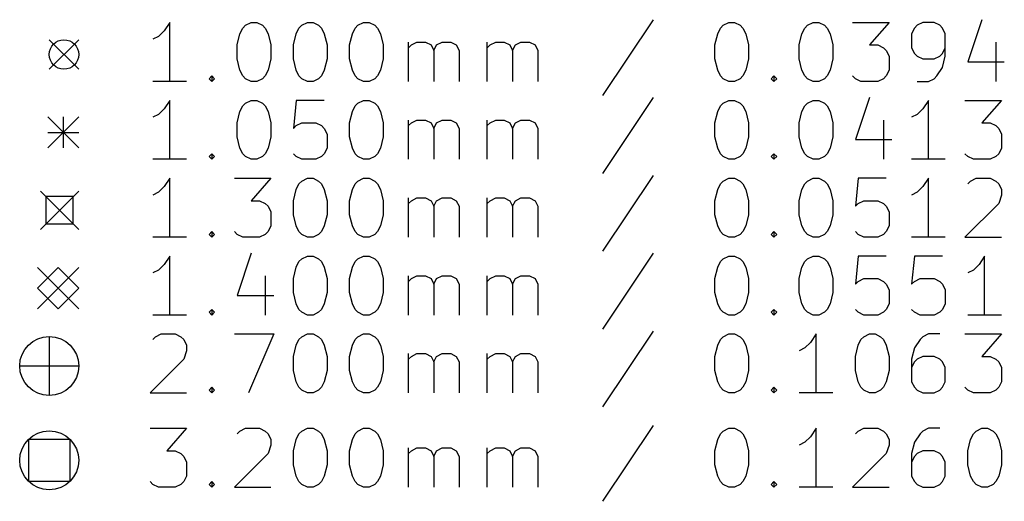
# Model space of a CAD drawing. Extents: x -2 to 64, y -138 to 1.
# Tile 1 of 5: x -2 to 31, y -138 to -121. Entities that reach past the tile are written whole.
import ezdxf

# ---------------------------------------------------------------- set-up
doc = ezdxf.new("R2010")
doc.units = 0
doc.layers.add('BLACK', color=7, linetype='CONTINUOUS')

msp = doc.modelspace()

# ---------------------------------------------------------------- linework, layer by layer
at = {"layer": 'BLACK', "linetype": 'CONTINUOUS'}
for p, q in [((3.03396, -121.565), (2.84348, -121.851)), ((3.03396, -123.565), (3.03396, -121.565)), ((5.41491, -121.946), (5.51015, -121.755)), ((5.51015, -121.755), (5.60539, -121.66)), ((5.60539, -121.66), (5.79586, -121.565)), ((5.79586, -121.565), (5.98634, -121.565)), ((5.98634, -121.565), (6.17682, -121.66)), ((6.17682, -121.66), (6.27205, -121.755)), ((6.27205, -121.755), (6.36729, -121.946)), ((7.31967, -121.946), (7.41491, -121.755)), ((7.41491, -121.755), (7.51015, -121.66)), ((7.51015, -121.66), (7.70062, -121.565)), ((7.70062, -121.565), (7.8911, -121.565)), ((7.8911, -121.565), (8.08158, -121.66)), ((8.08158, -121.66), (8.17682, -121.755)), ((8.17682, -121.755), (8.27205, -121.946)), ((9.22443, -121.946), (9.31967, -121.755)), ((9.31967, -121.755), (9.41491, -121.66)), ((9.41491, -121.66), (9.60539, -121.565)), ((9.60539, -121.565), (9.79586, -121.565)), ((9.79586, -121.565), (9.98634, -121.66)), ((9.98634, -121.66), (10.0816, -121.755)), ((10.0816, -121.755), (10.1768, -121.946)), ((19.4149, -121.47), (17.7006, -124.041)), ((21.6054, -121.946), (21.7006, -121.755)), ((21.7006, -121.755), (21.7959, -121.66)), ((21.7959, -121.66), (21.9863, -121.565)), ((21.9863, -121.565), (22.1768, -121.565)), ((22.1768, -121.565), (22.3673, -121.66)), ((22.3673, -121.66), (22.4625, -121.755)), ((22.4625, -121.755), (22.5578, -121.946)), ((24.4625, -121.946), (24.5578, -121.755)), ((24.5578, -121.755), (24.653, -121.66)), ((24.653, -121.66), (24.8435, -121.565)), ((24.8435, -121.565), (25.034, -121.565)), ((25.034, -121.565), (25.2244, -121.66)), ((25.2244, -121.66), (25.3197, -121.755)), ((25.3197, -121.755), (25.4149, -121.946)), ((26.1768, -121.565), (27.4149, -121.565)), ((27.4149, -121.565), (26.7482, -122.327)), ((28.2721, -121.755), (28.1768, -121.946)), ((28.3673, -121.66), (28.2721, -121.755)), ((28.5578, -121.565), (28.3673, -121.66)), ((28.9387, -121.565), (28.5578, -121.565)), ((29.1292, -121.66), (28.9387, -121.565)), ((29.2244, -121.755), (29.1292, -121.66)), ((29.3197, -121.946), (29.2244, -121.755)), ((30.5578, -121.47), (30.0816, -122.898)), ((2.65301, -122.041), (2.46253, -122.136)), ((2.84348, -121.851), (2.65301, -122.041)), ((5.31967, -122.327), (5.41491, -121.946)), ((6.36729, -121.946), (6.46253, -122.327)), ((7.22443, -122.327), (7.31967, -121.946)), ((8.27205, -121.946), (8.36729, -122.327)), ((9.1292, -122.327), (9.22443, -121.946)), ((10.1768, -121.946), (10.2721, -122.327)), ((21.5102, -122.327), (21.6054, -121.946)), ((22.5578, -121.946), (22.653, -122.327)), ((24.3673, -122.327), (24.4625, -121.946)), ((25.4149, -121.946), (25.5102, -122.327)), ((28.1768, -121.946), (28.1768, -122.422)), ((29.3197, -122.708), (29.3197, -121.946)), ((-1.05, -122.15), (-0.05, -123.15)), ((-0.05, -122.15), (-1.05, -123.15)), ((5.31967, -122.803), (5.31967, -122.327)), ((6.46253, -122.327), (6.46253, -122.803)), ((7.22443, -122.803), (7.22443, -122.327)), ((8.36729, -122.327), (8.36729, -122.803)), ((9.1292, -122.803), (9.1292, -122.327)), ((10.2721, -122.327), (10.2721, -122.803)), ((11.1292, -123.565), (11.1292, -122.232)), ((11.1292, -122.422), (11.2244, -122.327)), ((11.2244, -122.327), (11.4149, -122.232)), ((11.4149, -122.232), (11.7006, -122.232)), ((11.7006, -122.232), (11.8911, -122.327)), ((11.8911, -122.327), (11.9863, -122.517)), ((11.9863, -122.517), (12.0816, -122.327)), ((12.0816, -122.327), (12.2721, -122.232)), ((12.2721, -122.232), (12.5578, -122.232)), ((12.5578, -122.232), (12.7482, -122.327)), ((12.7482, -122.327), (12.8435, -122.517)), ((13.7959, -123.565), (13.7959, -122.232)), ((13.7959, -122.422), (13.8911, -122.327)), ((13.8911, -122.327), (14.0816, -122.232)), ((14.0816, -122.232), (14.3673, -122.232)), ((14.3673, -122.232), (14.5578, -122.327)), ((14.5578, -122.327), (14.653, -122.517)), ((14.653, -122.517), (14.7482, -122.327)), ((14.7482, -122.327), (14.9387, -122.232)), ((14.9387, -122.232), (15.2244, -122.232)), ((15.2244, -122.232), (15.4149, -122.327)), ((15.4149, -122.327), (15.5101, -122.517)), ((21.5102, -122.803), (21.5102, -122.327)), ((22.653, -122.327), (22.653, -122.803)), ((24.3673, -122.803), (24.3673, -122.327)), ((25.5102, -122.327), (25.5102, -122.803)), ((26.7482, -122.327), (27.034, -122.327)), ((27.034, -122.327), (27.2244, -122.422)), ((27.2244, -122.422), (27.3197, -122.517)), ((28.1768, -122.422), (28.2721, -122.612)), ((29.2244, -122.612), (29.3197, -122.422)), ((31.034, -122.232), (31.034, -123.565)), ((11.9863, -122.517), (11.9863, -123.565)), ((12.8435, -122.517), (12.8435, -123.565)), ((14.653, -122.517), (14.653, -123.565)), ((15.5101, -122.517), (15.5101, -123.565)), ((27.3197, -122.517), (27.4149, -122.708)), ((27.4149, -122.708), (27.4149, -123.184)), ((28.2721, -122.612), (28.3673, -122.708)), ((28.3673, -122.708), (28.5578, -122.803)), ((28.9387, -122.803), (29.1292, -122.708)), ((29.1292, -122.708), (29.2244, -122.612)), ((29.2244, -123.089), (29.3197, -122.708)), ((5.41491, -123.184), (5.31967, -122.803)), ((6.46253, -122.803), (6.36729, -123.184)), ((7.31967, -123.184), (7.22443, -122.803)), ((8.36729, -122.803), (8.27205, -123.184)), ((9.22443, -123.184), (9.1292, -122.803)), ((10.2721, -122.803), (10.1768, -123.184)), ((21.6054, -123.184), (21.5102, -122.803)), ((22.653, -122.803), (22.5578, -123.184)), ((24.4625, -123.184), (24.3673, -122.803)), ((25.5102, -122.803), (25.4149, -123.184)), ((28.5578, -122.803), (28.9387, -122.803)), ((29.034, -123.374), (29.2244, -123.089)), ((30.0816, -122.898), (31.3197, -122.898)), ((4.36729, -123.47), (4.46253, -123.374)), ((4.46253, -123.374), (4.55777, -123.47)), ((4.46253, -123.374), (4.46253, -123.565)), ((5.51015, -123.374), (5.41491, -123.184)), ((5.60539, -123.47), (5.51015, -123.374)), ((6.27205, -123.374), (6.17682, -123.47)), ((6.36729, -123.184), (6.27205, -123.374)), ((7.41491, -123.374), (7.31967, -123.184)), ((7.51015, -123.47), (7.41491, -123.374)), ((8.17682, -123.374), (8.08158, -123.47)), ((8.27205, -123.184), (8.17682, -123.374)), ((9.31967, -123.374), (9.22443, -123.184)), ((9.41491, -123.47), (9.31967, -123.374)), ((10.0816, -123.374), (9.98634, -123.47)), ((10.1768, -123.184), (10.0816, -123.374)), ((21.7006, -123.374), (21.6054, -123.184)), ((21.7959, -123.47), (21.7006, -123.374)), ((22.4625, -123.374), (22.3673, -123.47)), ((22.5578, -123.184), (22.4625, -123.374)), ((23.4149, -123.47), (23.5102, -123.374)), ((23.5102, -123.374), (23.6054, -123.47)), ((23.5102, -123.374), (23.5102, -123.565)), ((24.5578, -123.374), (24.4625, -123.184)), ((24.653, -123.47), (24.5578, -123.374)), ((25.3197, -123.374), (25.2244, -123.47)), ((25.4149, -123.184), (25.3197, -123.374)), ((26.2721, -123.47), (26.1768, -123.374)), ((27.3197, -123.374), (27.2244, -123.47)), ((27.4149, -123.184), (27.3197, -123.374)), ((28.9387, -123.47), (29.034, -123.374)), ((3.60539, -123.565), (2.46253, -123.565)), ((4.46253, -123.565), (4.36729, -123.47)), ((4.55777, -123.47), (4.46253, -123.565)), ((5.79586, -123.565), (5.60539, -123.47)), ((5.98634, -123.565), (5.79586, -123.565)), ((6.17682, -123.47), (5.98634, -123.565)), ((7.70062, -123.565), (7.51015, -123.47)), ((7.8911, -123.565), (7.70062, -123.565)), ((8.08158, -123.47), (7.8911, -123.565)), ((9.60539, -123.565), (9.41491, -123.47)), ((9.79586, -123.565), (9.60539, -123.565)), ((9.98634, -123.47), (9.79586, -123.565)), ((21.9863, -123.565), (21.7959, -123.47)), ((22.1768, -123.565), (21.9863, -123.565)), ((22.3673, -123.47), (22.1768, -123.565)), ((23.5102, -123.565), (23.4149, -123.47)), ((23.6054, -123.47), (23.5102, -123.565)), ((24.8435, -123.565), (24.653, -123.47)), ((25.034, -123.565), (24.8435, -123.565)), ((25.2244, -123.47), (25.034, -123.565)), ((26.4625, -123.565), (26.2721, -123.47)), ((27.034, -123.565), (26.4625, -123.565)), ((27.2244, -123.47), (27.034, -123.565)), ((28.3673, -123.565), (28.7482, -123.565)), ((28.7482, -123.565), (28.9387, -123.47)), ((19.4149, -124.11), (17.7006, -126.681)), ((26.7482, -124.11), (26.2721, -125.538)), ((3.03396, -124.205), (2.84348, -124.491)), ((3.03396, -126.205), (3.03396, -124.205)), ((5.41491, -124.586), (5.51015, -124.395)), ((5.51015, -124.395), (5.60539, -124.3)), ((5.60539, -124.3), (5.79586, -124.205)), ((5.79586, -124.205), (5.98634, -124.205)), ((5.98634, -124.205), (6.17682, -124.3)), ((6.17682, -124.3), (6.27205, -124.395)), ((6.27205, -124.395), (6.36729, -124.586)), ((7.31967, -124.205), (7.22443, -125.157)), ((8.27205, -124.205), (7.31967, -124.205)), ((9.22443, -124.586), (9.31967, -124.395)), ((9.31967, -124.395), (9.41491, -124.3)), ((9.41491, -124.3), (9.60539, -124.205)), ((9.60539, -124.205), (9.79586, -124.205)), ((9.79586, -124.205), (9.98634, -124.3)), ((9.98634, -124.3), (10.0816, -124.395)), ((10.0816, -124.395), (10.1768, -124.586)), ((21.6054, -124.586), (21.7006, -124.395)), ((21.7006, -124.395), (21.7959, -124.3)), ((21.7959, -124.3), (21.9863, -124.205)), ((21.9863, -124.205), (22.1768, -124.205)), ((22.1768, -124.205), (22.3673, -124.3)), ((22.3673, -124.3), (22.4625, -124.395)), ((22.4625, -124.395), (22.5578, -124.586)), ((24.4625, -124.586), (24.5578, -124.395)), ((24.5578, -124.395), (24.653, -124.3)), ((24.653, -124.3), (24.8435, -124.205)), ((24.8435, -124.205), (25.034, -124.205)), ((25.034, -124.205), (25.2244, -124.3)), ((25.2244, -124.3), (25.3197, -124.395)), ((25.3197, -124.395), (25.4149, -124.586)), ((28.7482, -124.205), (28.5578, -124.491)), ((28.7482, -126.205), (28.7482, -124.205)), ((29.9863, -124.205), (31.2244, -124.205)), ((31.2244, -124.205), (30.5578, -124.967)), ((-1.1, -124.765), (-0.05, -125.815)), ((-0.05, -124.765), (-1.1, -125.815)), ((-0.575, -124.765), (-0.575, -125.815)), ((2.65301, -124.681), (2.46253, -124.776)), ((2.84348, -124.491), (2.65301, -124.681)), ((5.31967, -124.967), (5.41491, -124.586)), ((6.36729, -124.586), (6.46253, -124.967)), ((9.1292, -124.967), (9.22443, -124.586)), ((10.1768, -124.586), (10.2721, -124.967)), ((21.5102, -124.967), (21.6054, -124.586)), ((22.5578, -124.586), (22.653, -124.967)), ((24.3673, -124.967), (24.4625, -124.586)), ((25.4149, -124.586), (25.5102, -124.967)), ((28.3673, -124.681), (28.1768, -124.776)), ((28.5578, -124.491), (28.3673, -124.681)), ((5.31967, -125.443), (5.31967, -124.967)), ((6.46253, -124.967), (6.46253, -125.443)), ((7.22443, -125.157), (7.31967, -125.062)), ((7.31967, -125.062), (7.51015, -124.967)), ((7.51015, -124.967), (7.98634, -124.967)), ((7.98634, -124.967), (8.17682, -125.062)), ((8.17682, -125.062), (8.27205, -125.157)), ((9.1292, -125.443), (9.1292, -124.967)), ((10.2721, -124.967), (10.2721, -125.443)), ((11.1292, -126.205), (11.1292, -124.872)), ((11.1292, -125.062), (11.2244, -124.967)), ((11.2244, -124.967), (11.4149, -124.872)), ((11.4149, -124.872), (11.7006, -124.872)), ((11.7006, -124.872), (11.8911, -124.967)), ((11.8911, -124.967), (11.9863, -125.157)), ((11.9863, -125.157), (12.0816, -124.967)), ((12.0816, -124.967), (12.2721, -124.872)), ((12.2721, -124.872), (12.5578, -124.872)), ((12.5578, -124.872), (12.7482, -124.967)), ((12.7482, -124.967), (12.8435, -125.157)), ((13.7959, -126.205), (13.7959, -124.872)), ((13.7959, -125.062), (13.8911, -124.967)), ((13.8911, -124.967), (14.0816, -124.872)), ((14.0816, -124.872), (14.3673, -124.872)), ((14.3673, -124.872), (14.5578, -124.967)), ((14.5578, -124.967), (14.653, -125.157)), ((14.653, -125.157), (14.7482, -124.967)), ((14.7482, -124.967), (14.9387, -124.872)), ((14.9387, -124.872), (15.2244, -124.872)), ((15.2244, -124.872), (15.4149, -124.967)), ((15.4149, -124.967), (15.5101, -125.157)), ((21.5102, -125.443), (21.5102, -124.967)), ((22.653, -124.967), (22.653, -125.443)), ((24.3673, -125.443), (24.3673, -124.967)), ((25.5102, -124.967), (25.5102, -125.443)), ((27.2244, -124.872), (27.2244, -126.205)), ((30.5578, -124.967), (30.8435, -124.967)), ((30.8435, -124.967), (31.034, -125.062)), ((31.034, -125.062), (31.1292, -125.157)), ((-1.1, -125.29), (-0.05, -125.29)), ((5.41491, -125.824), (5.31967, -125.443)), ((6.46253, -125.443), (6.36729, -125.824)), ((8.27205, -125.157), (8.36729, -125.348)), ((8.36729, -125.348), (8.36729, -125.824)), ((9.22443, -125.824), (9.1292, -125.443)), ((10.2721, -125.443), (10.1768, -125.824)), ((11.9863, -125.157), (11.9863, -126.205)), ((12.8435, -125.157), (12.8435, -126.205)), ((14.653, -125.157), (14.653, -126.205)), ((15.5101, -125.157), (15.5101, -126.205)), ((21.6054, -125.824), (21.5102, -125.443)), ((22.653, -125.443), (22.5578, -125.824)), ((24.4625, -125.824), (24.3673, -125.443)), ((25.5102, -125.443), (25.4149, -125.824)), ((31.1292, -125.157), (31.2244, -125.348)), ((31.2244, -125.348), (31.2244, -125.824)), ((26.2721, -125.538), (27.5102, -125.538)), ((4.36729, -126.11), (4.46253, -126.014)), ((4.46253, -126.205), (4.36729, -126.11)), ((4.46253, -126.014), (4.55777, -126.11)), ((4.46253, -126.014), (4.46253, -126.205)), ((4.55777, -126.11), (4.46253, -126.205)), ((5.51015, -126.014), (5.41491, -125.824)), ((5.60539, -126.11), (5.51015, -126.014)), ((5.79586, -126.205), (5.60539, -126.11)), ((6.17682, -126.11), (5.98634, -126.205)), ((6.27205, -126.014), (6.17682, -126.11)), ((6.36729, -125.824), (6.27205, -126.014)), ((7.31967, -126.11), (7.22443, -126.014)), ((7.51015, -126.205), (7.31967, -126.11)), ((8.17682, -126.11), (7.98634, -126.205)), ((8.27205, -126.014), (8.17682, -126.11)), ((8.36729, -125.824), (8.27205, -126.014)), ((9.31967, -126.014), (9.22443, -125.824)), ((9.41491, -126.11), (9.31967, -126.014)), ((9.60539, -126.205), (9.41491, -126.11)), ((9.98634, -126.11), (9.79586, -126.205)), ((10.0816, -126.014), (9.98634, -126.11)), ((10.1768, -125.824), (10.0816, -126.014)), ((21.7006, -126.014), (21.6054, -125.824)), ((21.7959, -126.11), (21.7006, -126.014)), ((21.9863, -126.205), (21.7959, -126.11)), ((22.3673, -126.11), (22.1768, -126.205)), ((22.4625, -126.014), (22.3673, -126.11)), ((22.5578, -125.824), (22.4625, -126.014)), ((23.4149, -126.11), (23.5102, -126.014)), ((23.5102, -126.205), (23.4149, -126.11)), ((23.5102, -126.014), (23.6054, -126.11)), ((23.5102, -126.014), (23.5102, -126.205)), ((23.6054, -126.11), (23.5102, -126.205)), ((24.5578, -126.014), (24.4625, -125.824)), ((24.653, -126.11), (24.5578, -126.014)), ((24.8435, -126.205), (24.653, -126.11)), ((25.2244, -126.11), (25.034, -126.205)), ((25.3197, -126.014), (25.2244, -126.11)), ((25.4149, -125.824), (25.3197, -126.014)), ((30.0816, -126.11), (29.9863, -126.014)), ((30.2721, -126.205), (30.0816, -126.11)), ((31.034, -126.11), (30.8435, -126.205)), ((31.1292, -126.014), (31.034, -126.11)), ((31.2244, -125.824), (31.1292, -126.014)), ((3.60539, -126.205), (2.46253, -126.205)), ((5.98634, -126.205), (5.79586, -126.205)), ((7.98634, -126.205), (7.51015, -126.205)), ((9.79586, -126.205), (9.60539, -126.205)), ((22.1768, -126.205), (21.9863, -126.205)), ((25.034, -126.205), (24.8435, -126.205)), ((29.3197, -126.205), (28.1768, -126.205)), ((30.8435, -126.205), (30.2721, -126.205)), ((19.4149, -126.75), (17.7006, -129.321)), ((2.84348, -127.131), (2.65301, -127.321)), ((3.03396, -126.845), (2.84348, -127.131)), ((3.03396, -128.845), (3.03396, -126.845)), ((5.22443, -126.845), (6.46253, -126.845)), ((6.46253, -126.845), (5.79586, -127.607)), ((7.31967, -127.226), (7.41491, -127.035)), ((7.41491, -127.035), (7.51015, -126.94)), ((7.51015, -126.94), (7.70062, -126.845)), ((7.70062, -126.845), (7.8911, -126.845)), ((7.8911, -126.845), (8.08158, -126.94)), ((8.08158, -126.94), (8.17682, -127.035)), ((8.17682, -127.035), (8.27205, -127.226)), ((9.22443, -127.226), (9.31967, -127.035)), ((9.31967, -127.035), (9.41491, -126.94)), ((9.41491, -126.94), (9.60539, -126.845)), ((9.60539, -126.845), (9.79586, -126.845)), ((9.79586, -126.845), (9.98634, -126.94)), ((9.98634, -126.94), (10.0816, -127.035)), ((10.0816, -127.035), (10.1768, -127.226)), ((21.6054, -127.226), (21.7006, -127.035)), ((21.7006, -127.035), (21.7959, -126.94)), ((21.7959, -126.94), (21.9863, -126.845)), ((21.9863, -126.845), (22.1768, -126.845)), ((22.1768, -126.845), (22.3673, -126.94)), ((22.3673, -126.94), (22.4625, -127.035)), ((22.4625, -127.035), (22.5578, -127.226)), ((24.4625, -127.226), (24.5578, -127.035)), ((24.5578, -127.035), (24.653, -126.94)), ((24.653, -126.94), (24.8435, -126.845)), ((24.8435, -126.845), (25.034, -126.845)), ((25.034, -126.845), (25.2244, -126.94)), ((25.2244, -126.94), (25.3197, -127.035)), ((25.3197, -127.035), (25.4149, -127.226)), ((26.3673, -126.845), (26.2721, -127.797)), ((27.3197, -126.845), (26.3673, -126.845)), ((28.5578, -127.131), (28.3673, -127.321)), ((28.7482, -126.845), (28.5578, -127.131)), ((28.7482, -128.845), (28.7482, -126.845)), ((30.0816, -127.035), (30.1768, -126.94)), ((30.1768, -126.94), (30.3673, -126.845)), ((30.3673, -126.845), (30.8435, -126.845)), ((30.8435, -126.845), (31.034, -126.94)), ((31.034, -126.94), (31.1292, -127.035)), ((31.1292, -127.035), (31.2244, -127.226)), ((-1.35, -127.28), (-0.05, -128.58)), ((-0.05, -127.28), (-1.35, -128.58)), ((-0.24038, -127.47), (-1.15962, -127.47)), ((-1.15962, -127.47), (-1.15962, -128.39)), ((-0.24038, -128.39), (-0.24038, -127.47)), ((2.65301, -127.321), (2.46253, -127.416)), ((7.22443, -127.607), (7.31967, -127.226)), ((8.27205, -127.226), (8.36729, -127.607)), ((9.1292, -127.607), (9.22443, -127.226)), ((10.1768, -127.226), (10.2721, -127.607)), ((21.5102, -127.607), (21.6054, -127.226)), ((22.5578, -127.226), (22.653, -127.607)), ((24.3673, -127.607), (24.4625, -127.226)), ((25.4149, -127.226), (25.5102, -127.607)), ((28.3673, -127.321), (28.1768, -127.416)), ((31.2244, -127.416), (31.1292, -127.702)), ((31.2244, -127.226), (31.2244, -127.416)), ((5.79586, -127.607), (6.08158, -127.607)), ((6.08158, -127.607), (6.27205, -127.702)), ((6.27205, -127.702), (6.36729, -127.797)), ((6.36729, -127.797), (6.46253, -127.988)), ((7.22443, -128.083), (7.22443, -127.607)), ((8.36729, -127.607), (8.36729, -128.083)), ((9.1292, -128.083), (9.1292, -127.607)), ((10.2721, -127.607), (10.2721, -128.083)), ((11.1292, -128.845), (11.1292, -127.512)), ((11.1292, -127.702), (11.2244, -127.607)), ((11.2244, -127.607), (11.4149, -127.512)), ((11.4149, -127.512), (11.7006, -127.512)), ((11.7006, -127.512), (11.8911, -127.607)), ((11.8911, -127.607), (11.9863, -127.797)), ((11.9863, -127.797), (12.0816, -127.607)), ((11.9863, -127.797), (11.9863, -128.845)), ((12.0816, -127.607), (12.2721, -127.512)), ((12.2721, -127.512), (12.5578, -127.512)), ((12.5578, -127.512), (12.7482, -127.607)), ((12.7482, -127.607), (12.8435, -127.797)), ((12.8435, -127.797), (12.8435, -128.845)), ((13.7959, -128.845), (13.7959, -127.512)), ((13.7959, -127.702), (13.8911, -127.607)), ((13.8911, -127.607), (14.0816, -127.512)), ((14.0816, -127.512), (14.3673, -127.512)), ((14.3673, -127.512), (14.5578, -127.607)), ((14.5578, -127.607), (14.653, -127.797)), ((14.653, -127.797), (14.7482, -127.607)), ((14.653, -127.797), (14.653, -128.845)), ((14.7482, -127.607), (14.9387, -127.512)), ((14.9387, -127.512), (15.2244, -127.512)), ((15.2244, -127.512), (15.4149, -127.607)), ((15.4149, -127.607), (15.5101, -127.797)), ((15.5101, -127.797), (15.5101, -128.845)), ((21.5102, -128.083), (21.5102, -127.607)), ((22.653, -127.607), (22.653, -128.083)), ((24.3673, -128.083), (24.3673, -127.607)), ((25.5102, -127.607), (25.5102, -128.083)), ((26.2721, -127.797), (26.3673, -127.702)), ((26.3673, -127.702), (26.5578, -127.607)), ((26.5578, -127.607), (27.034, -127.607)), ((27.034, -127.607), (27.2244, -127.702)), ((27.2244, -127.702), (27.3197, -127.797)), ((27.3197, -127.797), (27.4149, -127.988)), ((31.1292, -127.702), (29.9863, -128.845)), ((6.46253, -127.988), (6.46253, -128.464)), ((7.31967, -128.464), (7.22443, -128.083)), ((8.36729, -128.083), (8.27205, -128.464)), ((9.22443, -128.464), (9.1292, -128.083)), ((10.2721, -128.083), (10.1768, -128.464)), ((21.6054, -128.464), (21.5102, -128.083)), ((22.653, -128.083), (22.5578, -128.464)), ((24.4625, -128.464), (24.3673, -128.083)), ((25.5102, -128.083), (25.4149, -128.464)), ((27.4149, -127.988), (27.4149, -128.464)), ((-1.15962, -128.39), (-0.24038, -128.39)), ((6.46253, -128.464), (6.36729, -128.654)), ((7.41491, -128.654), (7.31967, -128.464)), ((8.27205, -128.464), (8.17682, -128.654)), ((9.31967, -128.654), (9.22443, -128.464)), ((10.1768, -128.464), (10.0816, -128.654)), ((21.7006, -128.654), (21.6054, -128.464)), ((22.5578, -128.464), (22.4625, -128.654)), ((24.5578, -128.654), (24.4625, -128.464)), ((25.4149, -128.464), (25.3197, -128.654)), ((27.4149, -128.464), (27.3197, -128.654)), ((4.36729, -128.75), (4.46253, -128.654)), ((4.46253, -128.845), (4.36729, -128.75)), ((4.46253, -128.654), (4.55777, -128.75)), ((4.46253, -128.654), (4.46253, -128.845)), ((4.55777, -128.75), (4.46253, -128.845)), ((5.31967, -128.75), (5.22443, -128.654)), ((5.51015, -128.845), (5.31967, -128.75)), ((6.27205, -128.75), (6.08158, -128.845)), ((6.36729, -128.654), (6.27205, -128.75)), ((7.51015, -128.75), (7.41491, -128.654)), ((7.70062, -128.845), (7.51015, -128.75)), ((8.08158, -128.75), (7.8911, -128.845)), ((8.17682, -128.654), (8.08158, -128.75)), ((9.41491, -128.75), (9.31967, -128.654)), ((9.60539, -128.845), (9.41491, -128.75)), ((9.98634, -128.75), (9.79586, -128.845)), ((10.0816, -128.654), (9.98634, -128.75)), ((21.7959, -128.75), (21.7006, -128.654)), ((21.9863, -128.845), (21.7959, -128.75)), ((22.3673, -128.75), (22.1768, -128.845)), ((22.4625, -128.654), (22.3673, -128.75)), ((23.4149, -128.75), (23.5102, -128.654)), ((23.5102, -128.845), (23.4149, -128.75)), ((23.5102, -128.654), (23.6054, -128.75)), ((23.5102, -128.654), (23.5102, -128.845)), ((23.6054, -128.75), (23.5102, -128.845)), ((24.653, -128.75), (24.5578, -128.654)), ((24.8435, -128.845), (24.653, -128.75)), ((25.2244, -128.75), (25.034, -128.845)), ((25.3197, -128.654), (25.2244, -128.75)), ((26.3673, -128.75), (26.2721, -128.654)), ((26.5578, -128.845), (26.3673, -128.75)), ((27.2244, -128.75), (27.034, -128.845)), ((27.3197, -128.654), (27.2244, -128.75)), ((3.60539, -128.845), (2.46253, -128.845)), ((6.08158, -128.845), (5.51015, -128.845)), ((7.8911, -128.845), (7.70062, -128.845)), ((9.79586, -128.845), (9.60539, -128.845)), ((22.1768, -128.845), (21.9863, -128.845)), ((25.034, -128.845), (24.8435, -128.845)), ((27.034, -128.845), (26.5578, -128.845)), ((29.3197, -128.845), (28.1768, -128.845)), ((29.9863, -128.845), (31.2244, -128.845)), ((5.79586, -129.39), (5.31967, -130.818)), ((19.4149, -129.39), (17.7006, -131.961)), ((2.84348, -129.771), (2.65301, -129.961)), ((3.03396, -129.485), (2.84348, -129.771)), ((3.03396, -131.485), (3.03396, -129.485)), ((7.31967, -129.866), (7.41491, -129.675)), ((7.41491, -129.675), (7.51015, -129.58)), ((7.51015, -129.58), (7.70062, -129.485)), ((7.70062, -129.485), (7.8911, -129.485)), ((7.8911, -129.485), (8.08158, -129.58)), ((8.08158, -129.58), (8.17682, -129.675)), ((8.17682, -129.675), (8.27205, -129.866)), ((9.22443, -129.866), (9.31967, -129.675)), ((9.31967, -129.675), (9.41491, -129.58)), ((9.41491, -129.58), (9.60539, -129.485)), ((9.60539, -129.485), (9.79586, -129.485)), ((9.79586, -129.485), (9.98634, -129.58)), ((9.98634, -129.58), (10.0816, -129.675)), ((10.0816, -129.675), (10.1768, -129.866)), ((21.6054, -129.866), (21.7006, -129.675)), ((21.7006, -129.675), (21.7959, -129.58)), ((21.7959, -129.58), (21.9863, -129.485)), ((21.9863, -129.485), (22.1768, -129.485)), ((22.1768, -129.485), (22.3673, -129.58)), ((22.3673, -129.58), (22.4625, -129.675)), ((22.4625, -129.675), (22.5578, -129.866)), ((24.4625, -129.866), (24.5578, -129.675)), ((24.5578, -129.675), (24.653, -129.58)), ((24.653, -129.58), (24.8435, -129.485)), ((24.8435, -129.485), (25.034, -129.485)), ((25.034, -129.485), (25.2244, -129.58)), ((25.2244, -129.58), (25.3197, -129.675)), ((25.3197, -129.675), (25.4149, -129.866)), ((26.3673, -129.485), (26.2721, -130.437)), ((27.3197, -129.485), (26.3673, -129.485)), ((28.2721, -129.485), (28.1768, -130.437)), ((29.2244, -129.485), (28.2721, -129.485)), ((30.4625, -129.771), (30.2721, -129.961)), ((30.653, -129.485), (30.4625, -129.771)), ((30.653, -131.485), (30.653, -129.485)), ((-1.45, -129.87), (-0.05, -131.27)), ((-0.05, -129.87), (-1.45, -131.27)), ((-0.75, -129.87), (-1.45, -130.57)), ((-0.05, -130.57), (-0.75, -129.87)), ((2.65301, -129.961), (2.46253, -130.056)), ((7.22443, -130.247), (7.31967, -129.866)), ((8.27205, -129.866), (8.36729, -130.247)), ((9.1292, -130.247), (9.22443, -129.866)), ((10.1768, -129.866), (10.2721, -130.247)), ((21.5102, -130.247), (21.6054, -129.866)), ((22.5578, -129.866), (22.653, -130.247)), ((24.3673, -130.247), (24.4625, -129.866)), ((25.4149, -129.866), (25.5102, -130.247)), ((30.2721, -129.961), (30.0816, -130.056)), ((6.27205, -130.152), (6.27205, -131.485)), ((7.22443, -130.723), (7.22443, -130.247)), ((8.36729, -130.247), (8.36729, -130.723)), ((9.1292, -130.723), (9.1292, -130.247)), ((10.2721, -130.247), (10.2721, -130.723)), ((11.1292, -131.485), (11.1292, -130.152)), ((11.1292, -130.342), (11.2244, -130.247)), ((11.2244, -130.247), (11.4149, -130.152)), ((11.4149, -130.152), (11.7006, -130.152)), ((11.7006, -130.152), (11.8911, -130.247)), ((11.8911, -130.247), (11.9863, -130.437)), ((11.9863, -130.437), (12.0816, -130.247)), ((11.9863, -130.437), (11.9863, -131.485)), ((12.0816, -130.247), (12.2721, -130.152)), ((12.2721, -130.152), (12.5578, -130.152)), ((12.5578, -130.152), (12.7482, -130.247)), ((12.7482, -130.247), (12.8435, -130.437)), ((12.8435, -130.437), (12.8435, -131.485)), ((13.7959, -131.485), (13.7959, -130.152)), ((13.7959, -130.342), (13.8911, -130.247)), ((13.8911, -130.247), (14.0816, -130.152)), ((14.0816, -130.152), (14.3673, -130.152)), ((14.3673, -130.152), (14.5578, -130.247)), ((14.5578, -130.247), (14.653, -130.437)), ((14.653, -130.437), (14.7482, -130.247)), ((14.653, -130.437), (14.653, -131.485)), ((14.7482, -130.247), (14.9387, -130.152)), ((14.9387, -130.152), (15.2244, -130.152)), ((15.2244, -130.152), (15.4149, -130.247)), ((15.4149, -130.247), (15.5101, -130.437)), ((15.5101, -130.437), (15.5101, -131.485)), ((21.5102, -130.723), (21.5102, -130.247)), ((22.653, -130.247), (22.653, -130.723)), ((24.3673, -130.723), (24.3673, -130.247)), ((25.5102, -130.247), (25.5102, -130.723)), ((26.2721, -130.437), (26.3673, -130.342)), ((26.3673, -130.342), (26.5578, -130.247)), ((26.5578, -130.247), (27.034, -130.247)), ((27.034, -130.247), (27.2244, -130.342)), ((27.2244, -130.342), (27.3197, -130.437)), ((27.3197, -130.437), (27.4149, -130.628)), ((28.1768, -130.437), (28.2721, -130.342)), ((28.2721, -130.342), (28.4625, -130.247)), ((28.4625, -130.247), (28.9387, -130.247)), ((28.9387, -130.247), (29.1292, -130.342)), ((29.1292, -130.342), (29.2244, -130.437)), ((29.2244, -130.437), (29.3197, -130.628)), ((-1.45, -130.57), (-0.75, -131.27)), ((-0.75, -131.27), (-0.05, -130.57)), ((7.31967, -131.104), (7.22443, -130.723)), ((8.36729, -130.723), (8.27205, -131.104)), ((9.22443, -131.104), (9.1292, -130.723)), ((10.2721, -130.723), (10.1768, -131.104)), ((21.6054, -131.104), (21.5102, -130.723)), ((22.653, -130.723), (22.5578, -131.104)), ((24.4625, -131.104), (24.3673, -130.723)), ((25.5102, -130.723), (25.4149, -131.104)), ((27.4149, -130.628), (27.4149, -131.104)), ((29.3197, -130.628), (29.3197, -131.104)), ((5.31967, -130.818), (6.55777, -130.818)), ((7.41491, -131.294), (7.31967, -131.104)), ((8.27205, -131.104), (8.17682, -131.294)), ((9.31967, -131.294), (9.22443, -131.104)), ((10.1768, -131.104), (10.0816, -131.294)), ((21.7006, -131.294), (21.6054, -131.104)), ((22.5578, -131.104), (22.4625, -131.294)), ((24.5578, -131.294), (24.4625, -131.104)), ((25.4149, -131.104), (25.3197, -131.294)), ((27.4149, -131.104), (27.3197, -131.294)), ((29.3197, -131.104), (29.2244, -131.294)), ((4.36729, -131.39), (4.46253, -131.294)), ((4.46253, -131.485), (4.36729, -131.39)), ((4.46253, -131.294), (4.55777, -131.39)), ((4.46253, -131.294), (4.46253, -131.485)), ((4.55777, -131.39), (4.46253, -131.485)), ((7.51015, -131.39), (7.41491, -131.294)), ((7.70062, -131.485), (7.51015, -131.39)), ((8.08158, -131.39), (7.8911, -131.485)), ((8.17682, -131.294), (8.08158, -131.39)), ((9.41491, -131.39), (9.31967, -131.294)), ((9.60539, -131.485), (9.41491, -131.39)), ((9.98634, -131.39), (9.79586, -131.485)), ((10.0816, -131.294), (9.98634, -131.39)), ((21.7959, -131.39), (21.7006, -131.294)), ((21.9863, -131.485), (21.7959, -131.39)), ((22.3673, -131.39), (22.1768, -131.485)), ((22.4625, -131.294), (22.3673, -131.39)), ((23.4149, -131.39), (23.5102, -131.294)), ((23.5102, -131.485), (23.4149, -131.39)), ((23.5102, -131.294), (23.6054, -131.39)), ((23.5102, -131.294), (23.5102, -131.485)), ((23.6054, -131.39), (23.5102, -131.485)), ((24.653, -131.39), (24.5578, -131.294)), ((24.8435, -131.485), (24.653, -131.39)), ((25.2244, -131.39), (25.034, -131.485)), ((25.3197, -131.294), (25.2244, -131.39)), ((26.3673, -131.39), (26.2721, -131.294)), ((26.5578, -131.485), (26.3673, -131.39)), ((27.2244, -131.39), (27.034, -131.485)), ((27.3197, -131.294), (27.2244, -131.39)), ((28.2721, -131.39), (28.1768, -131.294)), ((28.4625, -131.485), (28.2721, -131.39)), ((29.1292, -131.39), (28.9387, -131.485)), ((29.2244, -131.294), (29.1292, -131.39)), ((3.60539, -131.485), (2.46253, -131.485)), ((7.8911, -131.485), (7.70062, -131.485)), ((9.79586, -131.485), (9.60539, -131.485)), ((22.1768, -131.485), (21.9863, -131.485)), ((25.034, -131.485), (24.8435, -131.485)), ((27.034, -131.485), (26.5578, -131.485)), ((28.9387, -131.485), (28.4625, -131.485)), ((31.2244, -131.485), (30.0816, -131.485)), ((2.55777, -132.22), (2.74824, -132.125)), ((2.74824, -132.125), (3.22443, -132.125)), ((3.22443, -132.125), (3.41491, -132.22)), ((5.22443, -132.125), (6.55777, -132.125)), ((6.55777, -132.125), (5.70062, -134.125)), ((7.51015, -132.22), (7.70062, -132.125)), ((7.70062, -132.125), (7.8911, -132.125)), ((7.8911, -132.125), (8.08158, -132.22)), ((9.41491, -132.22), (9.60539, -132.125)), ((9.60539, -132.125), (9.79586, -132.125)), ((9.79586, -132.125), (9.98634, -132.22)), ((19.4149, -132.03), (17.7006, -134.601)), ((21.7959, -132.22), (21.9863, -132.125)), ((21.9863, -132.125), (22.1768, -132.125)), ((22.1768, -132.125), (22.3673, -132.22)), ((24.9387, -132.125), (24.7482, -132.411)), ((24.9387, -134.125), (24.9387, -132.125)), ((26.5578, -132.22), (26.7482, -132.125)), ((26.7482, -132.125), (26.9387, -132.125)), ((26.9387, -132.125), (27.1292, -132.22)), ((28.7482, -132.125), (28.5578, -132.22)), ((29.1292, -132.125), (28.7482, -132.125)), ((29.9863, -132.125), (31.2244, -132.125)), ((31.2244, -132.125), (30.5578, -132.887)), ((-1.05, -132.21), (-1.05, -134.21)), ((2.46253, -132.315), (2.55777, -132.22)), ((3.41491, -132.22), (3.51015, -132.315)), ((3.51015, -132.315), (3.60539, -132.506)), ((7.31967, -132.506), (7.41491, -132.315)), ((7.41491, -132.315), (7.51015, -132.22)), ((8.08158, -132.22), (8.17682, -132.315)), ((8.17682, -132.315), (8.27205, -132.506)), ((9.22443, -132.506), (9.31967, -132.315)), ((9.31967, -132.315), (9.41491, -132.22)), ((9.98634, -132.22), (10.0816, -132.315)), ((10.0816, -132.315), (10.1768, -132.506)), ((21.6054, -132.506), (21.7006, -132.315)), ((21.7006, -132.315), (21.7959, -132.22)), ((22.3673, -132.22), (22.4625, -132.315)), ((22.4625, -132.315), (22.5578, -132.506)), ((24.7482, -132.411), (24.5578, -132.601)), ((26.3673, -132.506), (26.4625, -132.315)), ((26.4625, -132.315), (26.5578, -132.22)), ((27.1292, -132.22), (27.2244, -132.315)), ((27.2244, -132.315), (27.3197, -132.506)), ((28.4625, -132.315), (28.2721, -132.601)), ((28.5578, -132.22), (28.4625, -132.315)), ((3.60539, -132.696), (3.51015, -132.982)), ((3.60539, -132.506), (3.60539, -132.696)), ((7.22443, -132.887), (7.31967, -132.506)), ((8.27205, -132.506), (8.36729, -132.887)), ((9.1292, -132.887), (9.22443, -132.506)), ((10.1768, -132.506), (10.2721, -132.887)), ((11.1292, -134.125), (11.1292, -132.792)), ((11.2244, -132.887), (11.4149, -132.792)), ((11.4149, -132.792), (11.7006, -132.792)), ((11.7006, -132.792), (11.8911, -132.887)), ((12.0816, -132.887), (12.2721, -132.792)), ((12.2721, -132.792), (12.5578, -132.792)), ((12.5578, -132.792), (12.7482, -132.887)), ((13.7959, -134.125), (13.7959, -132.792)), ((13.8911, -132.887), (14.0816, -132.792)), ((14.0816, -132.792), (14.3673, -132.792)), ((14.3673, -132.792), (14.5578, -132.887)), ((14.7482, -132.887), (14.9387, -132.792)), ((14.9387, -132.792), (15.2244, -132.792)), ((15.2244, -132.792), (15.4149, -132.887)), ((21.5102, -132.887), (21.6054, -132.506)), ((22.5578, -132.506), (22.653, -132.887)), ((24.5578, -132.601), (24.3673, -132.696)), ((26.2721, -132.887), (26.3673, -132.506)), ((27.3197, -132.506), (27.4149, -132.887)), ((28.2721, -132.601), (28.1768, -132.982)), ((3.51015, -132.982), (2.36729, -134.125)), ((7.22443, -133.363), (7.22443, -132.887)), ((8.36729, -132.887), (8.36729, -133.363)), ((9.1292, -133.363), (9.1292, -132.887)), ((10.2721, -132.887), (10.2721, -133.363)), ((11.1292, -132.982), (11.2244, -132.887)), ((11.8911, -132.887), (11.9863, -133.077)), ((11.9863, -133.077), (12.0816, -132.887)), ((11.9863, -133.077), (11.9863, -134.125)), ((12.7482, -132.887), (12.8435, -133.077)), ((12.8435, -133.077), (12.8435, -134.125)), ((13.7959, -132.982), (13.8911, -132.887)), ((14.5578, -132.887), (14.653, -133.077)), ((14.653, -133.077), (14.7482, -132.887)), ((14.653, -133.077), (14.653, -134.125)), ((15.4149, -132.887), (15.5101, -133.077)), ((15.5101, -133.077), (15.5101, -134.125)), ((21.5102, -133.363), (21.5102, -132.887)), ((22.653, -132.887), (22.653, -133.363)), ((26.2721, -133.363), (26.2721, -132.887)), ((27.4149, -132.887), (27.4149, -133.363)), ((28.1768, -132.982), (28.1768, -133.744)), ((28.2721, -133.077), (28.1768, -133.268)), ((28.3673, -132.982), (28.2721, -133.077)), ((28.5578, -132.887), (28.3673, -132.982)), ((28.9387, -132.887), (28.5578, -132.887)), ((29.1292, -132.982), (28.9387, -132.887)), ((29.2244, -133.077), (29.1292, -132.982)), ((29.3197, -133.268), (29.2244, -133.077)), ((30.5578, -132.887), (30.8435, -132.887)), ((30.8435, -132.887), (31.034, -132.982)), ((31.034, -132.982), (31.1292, -133.077)), ((31.1292, -133.077), (31.2244, -133.268)), ((-2.05, -133.21), (-0.05, -133.21)), ((7.31967, -133.744), (7.22443, -133.363)), ((8.36729, -133.363), (8.27205, -133.744)), ((9.22443, -133.744), (9.1292, -133.363)), ((10.2721, -133.363), (10.1768, -133.744)), ((21.6054, -133.744), (21.5102, -133.363)), ((22.653, -133.363), (22.5578, -133.744)), ((26.3673, -133.744), (26.2721, -133.363)), ((27.4149, -133.363), (27.3197, -133.744)), ((29.3197, -133.744), (29.3197, -133.268)), ((31.2244, -133.268), (31.2244, -133.744)), ((7.41491, -133.934), (7.31967, -133.744)), ((8.27205, -133.744), (8.17682, -133.934)), ((9.31967, -133.934), (9.22443, -133.744)), ((10.1768, -133.744), (10.0816, -133.934)), ((21.7006, -133.934), (21.6054, -133.744)), ((22.5578, -133.744), (22.4625, -133.934)), ((26.4625, -133.934), (26.3673, -133.744)), ((27.3197, -133.744), (27.2244, -133.934)), ((28.1768, -133.744), (28.2721, -133.934)), ((29.2244, -133.934), (29.3197, -133.744)), ((31.2244, -133.744), (31.1292, -133.934)), ((2.36729, -134.125), (3.60539, -134.125)), ((4.36729, -134.03), (4.46253, -133.934)), ((4.46253, -134.125), (4.36729, -134.03)), ((4.46253, -133.934), (4.55777, -134.03)), ((4.46253, -133.934), (4.46253, -134.125)), ((4.55777, -134.03), (4.46253, -134.125)), ((7.51015, -134.03), (7.41491, -133.934)), ((7.70062, -134.125), (7.51015, -134.03)), ((7.8911, -134.125), (7.70062, -134.125)), ((8.08158, -134.03), (7.8911, -134.125)), ((8.17682, -133.934), (8.08158, -134.03)), ((9.41491, -134.03), (9.31967, -133.934)), ((9.60539, -134.125), (9.41491, -134.03)), ((9.79586, -134.125), (9.60539, -134.125)), ((9.98634, -134.03), (9.79586, -134.125)), ((10.0816, -133.934), (9.98634, -134.03)), ((21.7959, -134.03), (21.7006, -133.934)), ((21.9863, -134.125), (21.7959, -134.03)), ((22.1768, -134.125), (21.9863, -134.125)), ((22.3673, -134.03), (22.1768, -134.125)), ((22.4625, -133.934), (22.3673, -134.03)), ((23.4149, -134.03), (23.5102, -133.934)), ((23.5102, -134.125), (23.4149, -134.03)), ((23.5102, -133.934), (23.6054, -134.03)), ((23.5102, -133.934), (23.5102, -134.125)), ((23.6054, -134.03), (23.5102, -134.125)), ((25.5102, -134.125), (24.3673, -134.125)), ((26.5578, -134.03), (26.4625, -133.934)), ((26.7482, -134.125), (26.5578, -134.03)), ((26.9387, -134.125), (26.7482, -134.125)), ((27.1292, -134.03), (26.9387, -134.125)), ((27.2244, -133.934), (27.1292, -134.03)), ((28.2721, -133.934), (28.3673, -134.03)), ((28.3673, -134.03), (28.5578, -134.125)), ((28.5578, -134.125), (28.9387, -134.125)), ((28.9387, -134.125), (29.1292, -134.03)), ((29.1292, -134.03), (29.2244, -133.934)), ((30.0816, -134.03), (29.9863, -133.934)), ((30.2721, -134.125), (30.0816, -134.03)), ((30.8435, -134.125), (30.2721, -134.125)), ((31.034, -134.03), (30.8435, -134.125)), ((31.1292, -133.934), (31.034, -134.03)), ((2.36729, -135.325), (3.60539, -135.325)), ((3.60539, -135.325), (2.93872, -136.087)), ((5.31967, -135.515), (5.41491, -135.42)), ((5.41491, -135.42), (5.60539, -135.325)), ((5.60539, -135.325), (6.08158, -135.325)), ((6.08158, -135.325), (6.27205, -135.42)), ((6.27205, -135.42), (6.36729, -135.515)), ((7.41491, -135.515), (7.51015, -135.42)), ((7.51015, -135.42), (7.70062, -135.325)), ((7.70062, -135.325), (7.8911, -135.325)), ((7.8911, -135.325), (8.08158, -135.42)), ((8.08158, -135.42), (8.17682, -135.515)), ((9.31967, -135.515), (9.41491, -135.42)), ((9.41491, -135.42), (9.60539, -135.325)), ((9.60539, -135.325), (9.79586, -135.325)), ((9.79586, -135.325), (9.98634, -135.42)), ((9.98634, -135.42), (10.0816, -135.515)), ((19.4149, -135.23), (17.7006, -137.801)), ((21.7006, -135.515), (21.7959, -135.42)), ((21.7959, -135.42), (21.9863, -135.325)), ((21.9863, -135.325), (22.1768, -135.325)), ((22.1768, -135.325), (22.3673, -135.42)), ((22.3673, -135.42), (22.4625, -135.515)), ((24.9387, -135.325), (24.7482, -135.611)), ((24.9387, -137.325), (24.9387, -135.325)), ((26.2721, -135.515), (26.3673, -135.42)), ((26.3673, -135.42), (26.5578, -135.325)), ((26.5578, -135.325), (27.034, -135.325)), ((27.034, -135.325), (27.2244, -135.42)), ((27.2244, -135.42), (27.3197, -135.515)), ((28.5578, -135.42), (28.4625, -135.515)), ((28.7482, -135.325), (28.5578, -135.42)), ((29.1292, -135.325), (28.7482, -135.325)), ((30.2721, -135.515), (30.3673, -135.42)), ((30.3673, -135.42), (30.5578, -135.325)), ((30.5578, -135.325), (30.7482, -135.325)), ((30.7482, -135.325), (30.9387, -135.42)), ((30.9387, -135.42), (31.034, -135.515)), ((-0.34289, -135.703), (-1.75711, -135.703)), ((-1.75711, -135.703), (-1.75711, -137.117)), ((-0.34289, -137.117), (-0.34289, -135.703)), ((6.36729, -135.515), (6.46253, -135.706)), ((6.46253, -135.706), (6.46253, -135.896)), ((7.22443, -136.087), (7.31967, -135.706)), ((7.31967, -135.706), (7.41491, -135.515)), ((8.17682, -135.515), (8.27205, -135.706)), ((8.27205, -135.706), (8.36729, -136.087)), ((9.1292, -136.087), (9.22443, -135.706)), ((9.22443, -135.706), (9.31967, -135.515)), ((10.0816, -135.515), (10.1768, -135.706)), ((10.1768, -135.706), (10.2721, -136.087)), ((21.5102, -136.087), (21.6054, -135.706)), ((21.6054, -135.706), (21.7006, -135.515)), ((22.4625, -135.515), (22.5578, -135.706)), ((22.5578, -135.706), (22.653, -136.087)), ((24.5578, -135.801), (24.3673, -135.896)), ((24.7482, -135.611), (24.5578, -135.801)), ((27.3197, -135.515), (27.4149, -135.706)), ((27.4149, -135.706), (27.4149, -135.896)), ((28.2721, -135.801), (28.1768, -136.182)), ((28.4625, -135.515), (28.2721, -135.801)), ((30.0816, -136.087), (30.1768, -135.706)), ((30.1768, -135.706), (30.2721, -135.515)), ((31.034, -135.515), (31.1292, -135.706)), ((31.1292, -135.706), (31.2244, -136.087)), ((2.93872, -136.087), (3.22443, -136.087)), ((3.22443, -136.087), (3.41491, -136.182)), ((6.46253, -135.896), (6.36729, -136.182)), ((7.22443, -136.563), (7.22443, -136.087)), ((8.36729, -136.087), (8.36729, -136.563)), ((9.1292, -136.563), (9.1292, -136.087)), ((10.2721, -136.087), (10.2721, -136.563)), ((11.1292, -137.325), (11.1292, -135.992)), ((11.1292, -136.182), (11.2244, -136.087)), ((11.2244, -136.087), (11.4149, -135.992)), ((11.4149, -135.992), (11.7006, -135.992)), ((11.7006, -135.992), (11.8911, -136.087)), ((11.8911, -136.087), (11.9863, -136.277)), ((11.9863, -136.277), (12.0816, -136.087)), ((12.0816, -136.087), (12.2721, -135.992)), ((12.2721, -135.992), (12.5578, -135.992)), ((12.5578, -135.992), (12.7482, -136.087)), ((12.7482, -136.087), (12.8435, -136.277)), ((13.7959, -137.325), (13.7959, -135.992)), ((13.7959, -136.182), (13.8911, -136.087)), ((13.8911, -136.087), (14.0816, -135.992)), ((14.0816, -135.992), (14.3673, -135.992)), ((14.3673, -135.992), (14.5578, -136.087)), ((14.5578, -136.087), (14.653, -136.277)), ((14.653, -136.277), (14.7482, -136.087)), ((14.7482, -136.087), (14.9387, -135.992)), ((14.9387, -135.992), (15.2244, -135.992)), ((15.2244, -135.992), (15.4149, -136.087)), ((15.4149, -136.087), (15.5101, -136.277)), ((21.5102, -136.563), (21.5102, -136.087)), ((22.653, -136.087), (22.653, -136.563)), ((27.4149, -135.896), (27.3197, -136.182)), ((28.5578, -136.087), (28.3673, -136.182)), ((28.9387, -136.087), (28.5578, -136.087)), ((29.1292, -136.182), (28.9387, -136.087)), ((30.0816, -136.563), (30.0816, -136.087)), ((31.2244, -136.087), (31.2244, -136.563)), ((3.41491, -136.182), (3.51015, -136.277)), ((3.51015, -136.277), (3.60539, -136.468)), ((3.60539, -136.468), (3.60539, -136.944)), ((6.36729, -136.182), (5.22443, -137.325)), ((11.9863, -136.277), (11.9863, -137.325)), ((12.8435, -136.277), (12.8435, -137.325)), ((14.653, -136.277), (14.653, -137.325)), ((15.5101, -136.277), (15.5101, -137.325)), ((27.3197, -136.182), (26.1768, -137.325)), ((28.1768, -136.182), (28.1768, -136.944)), ((28.2721, -136.277), (28.1768, -136.468)), ((28.3673, -136.182), (28.2721, -136.277)), ((29.2244, -136.277), (29.1292, -136.182)), ((29.3197, -136.468), (29.2244, -136.277)), ((29.3197, -136.944), (29.3197, -136.468)), ((7.31967, -136.944), (7.22443, -136.563)), ((8.36729, -136.563), (8.27205, -136.944)), ((9.22443, -136.944), (9.1292, -136.563)), ((10.2721, -136.563), (10.1768, -136.944)), ((21.6054, -136.944), (21.5102, -136.563)), ((22.653, -136.563), (22.5578, -136.944)), ((30.1768, -136.944), (30.0816, -136.563)), ((31.2244, -136.563), (31.1292, -136.944)), ((-1.75711, -137.117), (-0.34289, -137.117)), ((2.46253, -137.23), (2.36729, -137.134)), ((3.51015, -137.134), (3.41491, -137.23)), ((3.60539, -136.944), (3.51015, -137.134)), ((4.36729, -137.23), (4.46253, -137.134)), ((4.46253, -137.134), (4.55777, -137.23)), ((4.46253, -137.134), (4.46253, -137.325)), ((7.41491, -137.134), (7.31967, -136.944)), ((7.51015, -137.23), (7.41491, -137.134)), ((8.17682, -137.134), (8.08158, -137.23)), ((8.27205, -136.944), (8.17682, -137.134)), ((9.31967, -137.134), (9.22443, -136.944)), ((9.41491, -137.23), (9.31967, -137.134)), ((10.0816, -137.134), (9.98634, -137.23)), ((10.1768, -136.944), (10.0816, -137.134)), ((21.7006, -137.134), (21.6054, -136.944)), ((21.7959, -137.23), (21.7006, -137.134)), ((22.4625, -137.134), (22.3673, -137.23)), ((22.5578, -136.944), (22.4625, -137.134)), ((23.4149, -137.23), (23.5102, -137.134)), ((23.5102, -137.134), (23.6054, -137.23)), ((23.5102, -137.134), (23.5102, -137.325)), ((28.1768, -136.944), (28.2721, -137.134)), ((28.2721, -137.134), (28.3673, -137.23)), ((29.1292, -137.23), (29.2244, -137.134)), ((29.2244, -137.134), (29.3197, -136.944)), ((30.2721, -137.134), (30.1768, -136.944)), ((30.3673, -137.23), (30.2721, -137.134)), ((31.034, -137.134), (30.9387, -137.23)), ((31.1292, -136.944), (31.034, -137.134)), ((2.65301, -137.325), (2.46253, -137.23)), ((3.22443, -137.325), (2.65301, -137.325)), ((3.41491, -137.23), (3.22443, -137.325)), ((4.46253, -137.325), (4.36729, -137.23)), ((4.55777, -137.23), (4.46253, -137.325)), ((5.22443, -137.325), (6.46253, -137.325)), ((7.70062, -137.325), (7.51015, -137.23)), ((7.8911, -137.325), (7.70062, -137.325)), ((8.08158, -137.23), (7.8911, -137.325)), ((9.60539, -137.325), (9.41491, -137.23)), ((9.79586, -137.325), (9.60539, -137.325)), ((9.98634, -137.23), (9.79586, -137.325)), ((21.9863, -137.325), (21.7959, -137.23)), ((22.1768, -137.325), (21.9863, -137.325)), ((22.3673, -137.23), (22.1768, -137.325)), ((23.5102, -137.325), (23.4149, -137.23)), ((23.6054, -137.23), (23.5102, -137.325)), ((25.5102, -137.325), (24.3673, -137.325)), ((26.1768, -137.325), (27.4149, -137.325)), ((28.3673, -137.23), (28.5578, -137.325)), ((28.5578, -137.325), (28.9387, -137.325)), ((28.9387, -137.325), (29.1292, -137.23)), ((30.5578, -137.325), (30.3673, -137.23)), ((30.7482, -137.325), (30.5578, -137.325)), ((30.9387, -137.23), (30.7482, -137.325))]:
    msp.add_line(p, q, dxfattribs=at)
at = {"layer": 'BLACK'}
for centre, radius in [((-0.55, -122.65), 0.5), ((-1.05, -133.21), 1), ((-1.05, -136.41), 1)]:
    msp.add_circle(centre, radius, dxfattribs=at)

doc.saveas('drawing.dxf')
